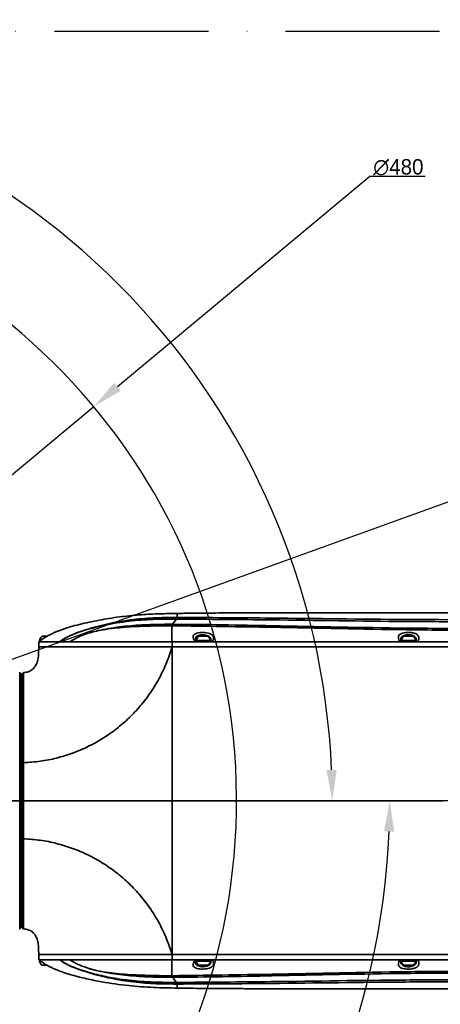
# Model space of a CAD drawing. Header units: millimetres. Extents: x -7686 to -856, y -458 to 6140.
# Tile 94 of 102: x -5726 to -5563, y 5041 to 5425. Entities that reach past the tile are written whole.
import ezdxf

# ---------------------------------------------------------------- set-up
doc = ezdxf.new("R2010")
doc.units = ezdxf.units.MM
doc.header["$LTSCALE"] = 5
doc.header["$PDSIZE"] = -1
doc.linetypes.add('ACAD_ISO10W100', pattern=[18, 12, -3, 0, -3])
doc.dimstyles.new('安装', dxfattribs={"dimtxt": 6, "dimasz": 12, "dimexe": 7, "dimexo": 0.625, "dimtad": 1, "dimtoh": 1, "dimtxsty": 'Standard', "dimcen": 2.5, "dimclrd": 4, "dimclre": 4, "dimclrt": 3, "dimadec": 0, "dimazin": 0, "dimtfac": 1, "dimtmove": 0, "dimatfit": 3, "dimfxl": 1, "dimarcsym": 0})

# ---------------------------------------------------------------- blocks, each defined once
blk = doc.blocks.new('*D98')
at = {"color": 4, "linetype": 'ByBlock', "lineweight": -2, "transparency": 16777216}
blk.add_arc((-5889.73, 5120.19), 285.04, 2.4123, 167.5877, dxfattribs=at)
at = {"color": 4, "linetype": 'ByBlock', "transparency": 16777216}
for points in [[(-6166.15, 5181.07), (-6170.07, 5181.84), (-6170.44, 5169.68)], [(-5602.94, 5132.23), (-5606.94, 5132.14), (-5604.69, 5120.19)]]:
    blk.add_solid(points, dxfattribs=at)
at = {"layer": 'Defpoints', "color": 0, "linetype": 'ByBlock', "transparency": 16777216}
for p in [(-5733.09, 5358.34), (-6613.71, 5247.84), (-6091.44, 5120.19), (-5880.91, 5118.63), (-5347.19, 5120.19)]:
    blk.add_point(p, dxfattribs=at)
at = {"color": 3, "linetype": 'ByBlock', "transparency": 16777216, "insert": (-5864.57, 5407.76), "char_height": 6, "attachment_point": 5, "rotation": 355}
blk.add_mtext('170°', dxfattribs=at)
blk = doc.blocks.new('*D99')
at = {"color": 4, "linetype": 'ByBlock', "lineweight": -2, "transparency": 16777216}
blk.add_arc((-5872.08, 5120.19), 289.82, 192.3725, 357.6275, dxfattribs=at)
at = {"color": 4, "linetype": 'ByBlock', "transparency": 16777216}
for points in [[(-5584.51, 5108.23), (-5580.52, 5108.15), (-5582.27, 5120.19)], [(-6157.13, 5057.7), (-6153.21, 5058.48), (-6157.5, 5069.86)]]:
    blk.add_solid(points, dxfattribs=at)
at = {"layer": 'Defpoints', "color": 0, "linetype": 'ByBlock', "transparency": 16777216}
for p in [(-6091.44, 5120.19), (-5880.91, 5118.63), (-5347.19, 5120.19), (-6613.18, 4989.51), (-5986.87, 4854.07)]:
    blk.add_point(p, dxfattribs=at)
at = {"color": 3, "linetype": 'ByBlock', "transparency": 16777216, "insert": (-5847.14, 4835.09), "char_height": 6, "attachment_point": 5, "rotation": 5}
blk.add_mtext('170°', dxfattribs=at)
blk = doc.blocks.new('*D100')
at = {"color": 4, "linetype": 'ByBlock', "lineweight": -2, "transparency": 16777216}
for p, q in [((-5590.05, 5363.55), (-5688.4, 5281.55)), ((-5568.43, 5363.55), (-5590.05, 5363.55)), ((-6066.3, 4966.5), (-5697.62, 5273.87)), ((-6075.52, 4958.82), (-6084.74, 4951.14))]:
    blk.add_line(p, q, dxfattribs=at)
at = {"color": 4, "linetype": 'ByBlock', "transparency": 16777216}
for points in [[(-5689.68, 5283.09), (-5687.12, 5280.02), (-5697.62, 5273.87)], [(-6076.8, 4960.36), (-6074.24, 4957.28), (-6066.3, 4966.5)]]:
    blk.add_solid(points, dxfattribs=at)
at = {"layer": 'Defpoints', "color": 0, "linetype": 'ByBlock', "transparency": 16777216}
for p in [(-5697.62, 5273.87), (-6066.3, 4966.5)]:
    blk.add_point(p, dxfattribs=at)
at = {"color": 3, "linetype": 'ByBlock', "transparency": 16777216, "insert": (-5578.93, 5367.17), "char_height": 6, "attachment_point": 5}
blk.add_mtext('∅480', dxfattribs=at)
blk = doc.blocks.new('*D101')
at = {"color": 4, "linetype": 'ByBlock', "lineweight": -2, "transparency": 16777216}
for p, q in [((-5062.43, 5416.67), (-5172.18, 5376.96)), ((-5030.8, 5416.67), (-5062.43, 5416.67)), ((-5881.96, 5120.19), (-5183.46, 5372.88))]:
    blk.add_line(p, q, dxfattribs=at)
at = {"color": 4, "linetype": 'ByBlock', "transparency": 16777216}
blk.add_solid([(-5172.86, 5378.85), (-5171.5, 5375.08), (-5183.46, 5372.88)], dxfattribs=at)
at = {"layer": 'Defpoints', "color": 0, "linetype": 'ByBlock', "transparency": 16777216}
for p in [(-5183.46, 5372.88), (-5881.96, 5120.19)]:
    blk.add_point(p, dxfattribs=at)
at = {"color": 3, "linetype": 'ByBlock', "transparency": 16777216, "insert": (-5046.3, 5420.8), "char_height": 6, "attachment_point": 5}
blk.add_mtext('R742,8', dxfattribs=at)

msp = doc.modelspace()

# ---------------------------------------------------------------- linework, layer by layer
at = {"color": 2, "linetype": 'ACAD_ISO10W100'}
msp.add_line((-5202.437, 5420.187), (-6561.484, 5420.187), dxfattribs=at)
at = {"linetype": 'Continuous', "lineweight": 35}
for p, q in [((-5665.425, 5191.02), (-5666.914, 5188.983)), ((-5665.435, 5191.651), (-5665.073, 5191.652)), ((-5665.435, 5191.651), (-5665.425, 5191.02)), ((-5665.072, 5193.234), (-5665.072, 5193.206)), ((-5665.072, 5193.229), (-5665.072, 5193.234)), ((-5665.072, 5191.652), (-5665.062, 5191.021)), ((-5563.618, 5193.485), (-5568.288, 5193.485)), ((-5667.214, 5188.984), (-5667.223, 5188.401)), ((-5666.922, 5188.4), (-5667.223, 5188.401)), ((-5666.914, 5188.983), (-5666.922, 5188.4)), ((-5717.523, 5184.337), (-5717.661, 5184.337)), ((-5715.768, 5184.337), (-5717.523, 5184.337)), ((-5712.393, 5186.012), (-5712.337, 5186.037)), ((-5656.135, 5184.337), (-5656.661, 5184.337)), ((-5653.263, 5184.337), (-5656.135, 5184.337)), ((-5576.084, 5184.337), (-5576.661, 5184.337)), ((-5573.263, 5184.337), (-5576.084, 5184.337)), ((-5718.971, 5182.116), (-5719.072, 5180.182)), ((-5718.958, 5182.187), (-5718.962, 5182.187)), ((-5718.296, 5182.687), (-5718.812, 5182.687)), ((-5718.712, 5182.687), (-5718.712, 5182.327)), ((-5707.041, 5182.187), (-5710.836, 5182.187)), ((-5667.094, 5180.187), (-5667.101, 5182.187)), ((-5667.101, 5182.187), (-5658.052, 5182.187)), ((-5667.094, 5180.187), (-5667.094, 5120.187)), ((-5666.984, 5180.222), (-5666.986, 5180.18)), ((-5658.052, 5182.187), (-5655.409, 5182.187)), ((-5656.929, 5182.687), (-5657.812, 5182.687)), ((-5657.312, 5182.187), (-5655.207, 5182.187)), ((-5652.112, 5182.687), (-5656.929, 5182.687)), ((-5655.409, 5182.187), (-5654.036, 5182.187)), ((-5654.251, 5182.187), (-5652.212, 5182.187)), ((-5654.036, 5182.187), (-5651.394, 5182.187)), ((-5652.212, 5182.187), (-5652.212, 5182.687)), ((-5576.205, 5182.187), (-5578.319, 5182.187)), ((-5576.844, 5182.687), (-5577.812, 5182.687)), ((-5577.712, 5182.187), (-5572.212, 5182.187)), ((-5572.112, 5182.687), (-5576.844, 5182.687)), ((-5576.205, 5182.187), (-5573.486, 5182.187)), ((-5573.486, 5182.187), (-5571.371, 5182.187)), ((-5572.212, 5182.187), (-5572.212, 5182.687)), ((-5725.961, 5169.687), (-5726.461, 5170.187)), ((-5725.461, 5169.688), (-5724.966, 5170.188)), ((-5725.461, 5164.437), (-5726.161, 5164.437)), ((-5725.461, 5161.278), (-5726.161, 5161.278)), ((-5726.161, 5155.778), (-5725.461, 5155.778)), ((-5725.461, 5152.282), (-5726.161, 5152.282)), ((-5726.161, 5146.782), (-5725.461, 5146.782)), ((-5725.461, 5138.819), (-5726.161, 5138.819)), ((-5726.161, 5133.319), (-5725.461, 5133.319)), ((-5724.961, 5135.001), (-5725.461, 5134.853)), ((-5725.461, 5122.937), (-5726.161, 5122.937)), ((-5725.961, 5120.187), (-5726.46, 5120.187)), ((-5724.961, 5120.187), (-5725.461, 5120.187)), ((-5667.094, 5060.187), (-5667.094, 5120.187)), ((-5726.161, 5117.437), (-5725.461, 5117.437)), ((-5725.461, 5107.056), (-5726.161, 5107.056)), ((-5724.961, 5105.373), (-5725.461, 5105.521)), ((-5726.161, 5101.556), (-5725.461, 5101.556)), ((-5725.461, 5093.592), (-5726.161, 5093.592)), ((-5726.161, 5088.092), (-5725.461, 5088.092)), ((-5725.461, 5084.596), (-5726.161, 5084.596)), ((-5726.161, 5079.096), (-5725.461, 5079.096)), ((-5726.161, 5075.937), (-5725.461, 5075.937)), ((-5726.461, 5070.187), (-5725.961, 5070.687)), ((-5724.966, 5070.187), (-5725.461, 5070.687)), ((-5719.072, 5060.192), (-5718.971, 5058.258)), ((-5667.094, 5060.187), (-5667.101, 5058.187)), ((-5718.958, 5058.187), (-5718.962, 5058.187)), ((-5718.96, 5058.259), (-5718.96, 5058.258)), ((-5718.874, 5058.187), (-5718.932, 5058.236)), ((-5718.812, 5057.687), (-5718.316, 5057.687)), ((-5718.712, 5058.048), (-5718.712, 5057.687)), ((-5707.041, 5058.187), (-5710.836, 5058.187)), ((-5667.101, 5058.187), (-5658.052, 5058.187)), ((-5658.052, 5058.187), (-5655.409, 5058.187)), ((-5657.812, 5057.687), (-5652.112, 5057.687)), ((-5655.179, 5058.187), (-5656.86, 5058.187)), ((-5655.409, 5058.187), (-5654.036, 5058.187)), ((-5652.212, 5058.187), (-5654.262, 5058.187)), ((-5654.036, 5058.187), (-5651.394, 5058.187)), ((-5652.212, 5057.687), (-5652.212, 5058.187)), ((-5576.205, 5058.187), (-5578.319, 5058.187)), ((-5577.812, 5057.687), (-5572.112, 5057.687)), ((-5576.449, 5058.187), (-5576.778, 5058.187)), ((-5576.205, 5058.187), (-5573.486, 5058.187)), ((-5572.212, 5058.187), (-5575.492, 5058.187)), ((-5573.486, 5058.187), (-5571.371, 5058.187)), ((-5572.212, 5057.687), (-5572.212, 5058.187)), ((-5717.661, 5056.037), (-5715.771, 5056.037)), ((-5712.384, 5054.358), (-5712.458, 5054.39)), ((-5656.661, 5056.037), (-5653.263, 5056.037)), ((-5576.661, 5056.037), (-5573.263, 5056.037)), ((-5666.922, 5051.974), (-5667.223, 5051.973)), ((-5667.214, 5051.391), (-5667.223, 5051.973)), ((-5666.914, 5051.392), (-5666.922, 5051.974)), ((-5665.425, 5049.354), (-5666.914, 5051.392)), ((-5665.435, 5048.723), (-5665.425, 5049.354)), ((-5665.435, 5048.723), (-5665.073, 5048.722)), ((-5665.072, 5048.722), (-5665.062, 5049.354)), ((-5665.072, 5047.146), (-5665.072, 5047.168)), ((-5665.072, 5047.145), (-5665.072, 5047.14))]:
    msp.add_line(p, q, dxfattribs=at)
at = {"color": 4, "linetype": 'ByBlock'}
msp.add_line((-5347.187, 5120.187), (-6091.438, 5120.187), dxfattribs=at)
at = {"linetype": 'Continuous', "lineweight": 35, "flags": 128}
for points in [[(-5581.384, 5180.471), (-5581.387, 5180.25), (-5581.388, 5180.187)], [(-5581.389, 5060.194), (-5581.387, 5060.124), (-5581.386, 5060.062)]]:
    msp.add_lwpolyline(points, dxfattribs=at)
at = {"color": 4, "linetype": 'ByBlock'}
msp.add_arc((-5881.961, 5120.187), 240, 190.4095, 170.32203, dxfattribs=at)
at = {"linetype": 'Continuous', "lineweight": 35}
for centre, start, end in [((-5715.962, 5181.926), 125.1663, 165.03898), ((-5654.962, 5181.926), 125.1663, 165.03898), ((-5654.962, 5181.926), 14.96102, 54.8337), ((-5574.962, 5181.926), 125.1663, 165.03898), ((-5574.962, 5181.926), 14.96102, 54.8337), ((-5715.962, 5058.449), 194.96102, 234.8337), ((-5654.962, 5058.449), 194.96102, 234.8337), ((-5654.962, 5058.449), 305.1663, 345.03898), ((-5574.962, 5058.449), 194.96102, 234.8337), ((-5574.962, 5058.449), 305.1663, 345.03898)]:
    msp.add_arc(centre, 2.95, start, end, dxfattribs=at)
for points, knots in [([(-5665.072, 5193.234), (-5667.36, 5193.194), (-5672.016, 5193.113), (-5679.197, 5192.769), (-5686.739, 5192.032), (-5694.513, 5190.85), (-5702.122, 5189.259), (-5708.09, 5187.644), (-5711.38, 5186.397), (-5712.385, 5186.016)], [0, 0, 0, 0, 0.14275989, 0.29048529, 0.44827213, 0.61518591, 0.78054838, 0.93303784, 1, 1, 1, 1]), ([(-5710.837, 5182.187), (-5710.821, 5182.2), (-5710.044, 5182.825), (-5708.359, 5183.889), (-5706.243, 5184.853), (-5703.629, 5185.902), (-5699.102, 5187.452), (-5691.968, 5189.299), (-5683.231, 5190.837), (-5674.357, 5191.577), (-5668.41, 5191.627), (-5665.435, 5191.651)], [0, 0, 0, 0, 0.00131424, 0.06372284, 0.1263949, 0.14982146, 0.24358535, 0.43186472, 0.62020522, 0.81000583, 1, 1, 1, 1]), ([(-5665.425, 5191.02), (-5665.425, 5191.02), (-5666.859, 5191.019), (-5671.436, 5191.006), (-5679.175, 5190.766), (-5687.773, 5189.766), (-5695.491, 5188.26), (-5701.622, 5186.596), (-5705.945, 5184.967), (-5708.787, 5183.59), (-5710.081, 5182.741), (-5710.821, 5182.198), (-5710.837, 5182.187)], [0, 0, 0, 0, 0.0000013, 0.0918523, 0.2931047, 0.4954356, 0.6455402, 0.7965017, 0.9019491, 0.9406189, 0.9987678, 1, 1, 1, 1]), ([(-5665.062, 5191.021), (-5665.183, 5191.021), (-5665.304, 5191.021), (-5665.425, 5191.02), (-5665.425, 5191.02)], [0, 0, 0, 0, 0.9998347, 1, 1, 1, 1]), ([(-5665.072, 5193.206), (-5665.072, 5193.21), (-5665.072, 5193.217), (-5665.072, 5192.18), (-5665.073, 5191.652)], [0, 0, 0, 0, 0.4915744, 1, 1, 1, 1]), ([(-5642.169, 5193.435), (-5644.431, 5193.429), (-5652.066, 5193.408), (-5659.7, 5193.303), (-5665.072, 5193.229)], [0, 0, 0, 0, 0.2963065, 1, 1, 1, 1]), ([(-5665.072, 5193.234), (-5661.686, 5193.283), (-5656.756, 5193.355), (-5651.827, 5193.385), (-5650.284, 5193.394)], [0, 0, 0, 0, 0.6869719, 1, 1, 1, 1]), ([(-5665.072, 5191.652), (-5652.872, 5191.59), (-5623.225, 5191.439), (-5589.224, 5190.905), (-5549.979, 5190.731), (-5519.625, 5190.952), (-5493.629, 5191.1), (-5485.072, 5191.149)], [0, 0, 0, 0, 0.20333183, 0.49410221, 0.56673928, 0.85739035, 1, 1, 1, 1]), ([(-5485.087, 5190.418), (-5493.639, 5190.345), (-5519.629, 5190.126), (-5549.979, 5189.931), (-5589.222, 5190.144), (-5623.221, 5190.736), (-5652.865, 5190.937), (-5665.062, 5191.021)], [0, 0, 0, 0, 0.1425613, 0.4332259, 0.5058794, 0.7966914, 1, 1, 1, 1]), ([(-5650.025, 5193.397), (-5650.724, 5193.395), (-5651.739, 5193.392), (-5652.754, 5193.379), (-5653.069, 5193.375)], [0, 0, 0, 0, 0.6894111, 1, 1, 1, 1]), ([(-5647.158, 5193.416), (-5646.344, 5193.422), (-5642.123, 5193.453), (-5634.47, 5193.469), (-5624.08, 5193.488), (-5613.847, 5193.494), (-5603.912, 5193.494), (-5593.723, 5193.488), (-5582.943, 5193.485), (-5571.47, 5193.484), (-5559.969, 5193.486), (-5548.841, 5193.489), (-5541.541, 5193.492), (-5538.073, 5193.494)], [0, 0, 0, 0, 0.02239, 0.1160672, 0.2104864, 0.3081177, 0.3974858, 0.4837333, 0.5883132, 0.693962, 0.7992443, 0.9046209, 1, 1, 1, 1]), ([(-5699.108, 5185.686), (-5699.108, 5185.686), (-5698.881, 5185.755), (-5697.843, 5186.059), (-5694.053, 5187.004), (-5687.523, 5188.068), (-5678.833, 5188.817), (-5672.013, 5188.988), (-5668.136, 5188.985), (-5667.214, 5188.984)], [0, 0, 0, 0, 0.0000019, 0.0221459, 0.1008699, 0.3641739, 0.6384806, 0.9139994, 1, 1, 1, 1]), ([(-5667.223, 5188.401), (-5668.141, 5188.403), (-5672, 5188.409), (-5678.807, 5188.262), (-5687.491, 5187.802), (-5694.087, 5186.907), (-5697.88, 5186.027), (-5698.919, 5185.73), (-5699.103, 5185.677)], [0, 0, 0, 0, 0.0858242, 0.3607201, 0.6361914, 0.898984, 0.9820921, 1, 1, 1, 1]), ([(-5667.223, 5188.401), (-5667.23, 5188.079), (-5667.242, 5187.459), (-5667.243, 5186.41), (-5667.231, 5185.379), (-5667.205, 5184.407), (-5667.169, 5183.406), (-5667.122, 5182.57), (-5667.101, 5182.187)], [0, 0, 0, 0, 0.2541704, 0.4889691, 0.6421527, 0.7794118, 0.8989563, 1, 1, 1, 1]), ([(-5667.214, 5188.984), (-5667.114, 5188.983), (-5667.014, 5188.983), (-5666.914, 5188.983), (-5666.914, 5188.983)], [0, 0, 0, 0, 0.9997998, 1, 1, 1, 1]), ([(-5485.052, 5187.439), (-5492.295, 5187.299), (-5513.494, 5186.891), (-5539.349, 5186.629), (-5562.33, 5186.727), (-5588.823, 5186.972), (-5623.59, 5187.825), (-5653.991, 5188.228), (-5666.922, 5188.4)], [0, 0, 0, 0, 0.1194958, 0.3497049, 0.42643, 0.4985399, 0.7866906, 1, 1, 1, 1]), ([(-5666.914, 5188.983), (-5666.914, 5188.983), (-5653.977, 5188.924), (-5623.576, 5188.384), (-5588.808, 5187.613), (-5557.545, 5187.324), (-5534.32, 5187.299), (-5508.479, 5187.629), (-5492.066, 5187.932), (-5485.078, 5188.061)], [0, 0, 0, 0, 0.0000003, 0.2134252, 0.5015824, 0.5736817, 0.7291848, 0.8847112, 1, 1, 1, 1]), ([(-5717.912, 5182.977), (-5717.927, 5182.966), (-5718.122, 5182.818), (-5718.483, 5182.531), (-5718.758, 5182.291), (-5718.874, 5182.187), (-5718.874, 5182.187)], [0, 0, 0, 0, 0.0384459, 0.50766655, 0.9999599, 1, 1, 1, 1]), ([(-5712.385, 5186.016), (-5712.405, 5186.007), (-5712.455, 5185.985), (-5712.989, 5185.748), (-5713.861, 5185.343), (-5715.037, 5184.76), (-5716.435, 5183.989), (-5717.407, 5183.356), (-5717.89, 5182.993), (-5717.912, 5182.977)], [0, 0, 0, 0, 0.1058497, 0.2578233, 0.414952, 0.5855005, 0.7752697, 0.9897907, 1, 1, 1, 1]), ([(-5712.373, 5186.022), (-5712.372, 5186.022), (-5712.372, 5186.022), (-5712.384, 5186.017), (-5712.393, 5186.013)], [0, 0, 0, 0, 0.303385, 1, 1, 1, 1]), ([(-5699.108, 5185.686), (-5700.493, 5185.245), (-5703.263, 5184.363), (-5705.782, 5182.913), (-5707.041, 5182.187)], [0, 0, 0, 0, 0.5000379, 1, 1, 1, 1]), ([(-5699.103, 5185.677), (-5699.104, 5185.678), (-5699.105, 5185.681), (-5699.107, 5185.684), (-5699.108, 5185.685)], [0, 0, 0, 0, 0.5000046, 1, 1, 1, 1]), ([(-5658.052, 5182.187), (-5658.052, 5182.187), (-5658.055, 5182.191), (-5658.335, 5182.625), (-5658.836, 5183.414), (-5659.024, 5184.377), (-5658.548, 5185.095), (-5657.589, 5185.552), (-5656.341, 5185.795), (-5654.981, 5185.848), (-5653.661, 5185.728), (-5652.512, 5185.456), (-5651.604, 5185.028), (-5651.019, 5184.435), (-5650.841, 5183.648), (-5651.072, 5182.874), (-5651.319, 5182.343), (-5651.394, 5182.187), (-5651.394, 5182.187)], [0, 0, 0, 0, 0.0000031, 0.0009822, 0.1014362, 0.204983, 0.295299, 0.3742008, 0.445233, 0.5153205, 0.5809219, 0.6468951, 0.7153204, 0.789168, 0.8708659, 0.9635405, 0.9999969, 1, 1, 1, 1]), ([(-5657.384, 5182.198), (-5657.485, 5182.336), (-5657.727, 5182.663), (-5657.931, 5183.046), (-5657.962, 5183.246), (-5657.961, 5183.248), (-5657.961, 5183.248)], [0, 0, 0, 0, 0.2518499, 0.5976532, 0.9490065, 1, 1, 1, 1]), ([(-5651.971, 5182.852), (-5651.99, 5183.09), (-5652.028, 5183.554), (-5652.47, 5184.11), (-5653.143, 5184.526), (-5654.004, 5184.793), (-5654.996, 5184.91), (-5656.018, 5184.858), (-5656.96, 5184.621), (-5657.658, 5184.167), (-5657.989, 5183.697), (-5657.927, 5183.335), (-5657.913, 5183.254)], [0, 0, 0, 0, 0.1138864, 0.2224445, 0.3221152, 0.4173375, 0.5114417, 0.6118932, 0.7142252, 0.8289593, 0.9616315, 1, 1, 1, 1]), ([(-5651.973, 5182.852), (-5651.973, 5182.814), (-5651.974, 5182.72), (-5652.062, 5182.438), (-5652.19, 5182.227), (-5652.211, 5182.193)], [0, 0, 0, 0, 0.3549464, 0.8962323, 1, 1, 1, 1]), ([(-5578.319, 5182.187), (-5578.319, 5182.187), (-5578.469, 5182.472), (-5578.793, 5183.097), (-5579.015, 5183.931), (-5578.803, 5184.667), (-5578.2, 5185.212), (-5577.286, 5185.59), (-5576.143, 5185.808), (-5574.939, 5185.859), (-5573.696, 5185.76), (-5572.473, 5185.48), (-5571.414, 5184.924), (-5570.841, 5184.05), (-5570.982, 5183.098), (-5571.273, 5182.411), (-5571.371, 5182.187), (-5571.371, 5182.187)], [0, 0, 0, 0, 0.0000031, 0.0668904, 0.1584833, 0.2393962, 0.312687, 0.3809177, 0.4471983, 0.5132584, 0.5684935, 0.6433076, 0.7285648, 0.8283553, 0.9473682, 0.9999969, 1, 1, 1, 1]), ([(-5572.016, 5182.838), (-5572.002, 5182.964), (-5571.949, 5183.418), (-5572.323, 5184.013), (-5573.097, 5184.561), (-5574.02, 5184.836), (-5574.955, 5184.933), (-5575.862, 5184.883), (-5576.721, 5184.668), (-5577.412, 5184.3), (-5577.84, 5183.764), (-5578.011, 5183.331), (-5577.957, 5183.053), (-5577.954, 5183.039)], [0, 0, 0, 0, 0.05460329, 0.1967239, 0.31654398, 0.4203175, 0.49640503, 0.5873434, 0.67911889, 0.77456559, 0.87824496, 0.99367397, 1, 1, 1, 1]), ([(-5577.6, 5182.198), (-5577.68, 5182.331), (-5577.867, 5182.637), (-5577.954, 5182.933), (-5577.954, 5183.01), (-5577.954, 5183.039)], [0, 0, 0, 0, 0.3206785, 0.7417399, 1, 1, 1, 1]), ([(-5571.974, 5182.834), (-5571.971, 5182.815), (-5571.962, 5182.748), (-5572.009, 5182.516), (-5572.135, 5182.27), (-5572.175, 5182.191)], [0, 0, 0, 0, 0.2175009, 0.7489761, 1, 1, 1, 1]), ([(-5724.966, 5170.188), (-5724.636, 5170.204), (-5723.778, 5170.247), (-5722.386, 5170.696), (-5720.971, 5171.737), (-5719.948, 5173.306), (-5719.372, 5175.13), (-5719.126, 5176.979), (-5719.07, 5178.666), (-5719.071, 5179.715), (-5719.072, 5180.187)], [0, 0, 0, 0, 0.0751901, 0.195574, 0.3277525, 0.4679532, 0.6150652, 0.7607726, 0.8923022, 1, 1, 1, 1]), ([(-5724.961, 5135.001), (-5722.796, 5135.151), (-5718.465, 5135.45), (-5712.074, 5136.748), (-5705.836, 5138.653), (-5699.82, 5141.212), (-5694.091, 5144.385), (-5688.722, 5148.137), (-5683.77, 5152.428), (-5679.291, 5157.211), (-5675.33, 5162.433), (-5671.946, 5168.042), (-5669.117, 5173.96), (-5667.768, 5178.112), (-5667.094, 5180.187)], [0, 0, 0, 0, 0.0829762, 0.1659545, 0.2489331, 0.3323853, 0.4158373, 0.4992889, 0.5827411, 0.6661929, 0.7496444, 0.8330965, 0.9165483, 1, 1, 1, 1]), ([(-5718.874, 5182.187), (-5718.912, 5182.155), (-5718.97, 5182.106), (-5718.963, 5182.113), (-5718.96, 5182.116)], [0, 0, 0, 0, 0.6614378, 1, 1, 1, 1]), ([(-5718.874, 5182.187), (-5718.695, 5182.187), (-5718.339, 5182.187), (-5716.859, 5182.187), (-5714.536, 5182.187), (-5712.069, 5182.187), (-5710.836, 5182.187)], [0, 0, 0, 0, 0.2204759, 0.4409518, 0.7204759, 1, 1, 1, 1]), ([(-5667.094, 5180.187), (-5668.76, 5180.187), (-5672.091, 5180.187), (-5677.075, 5180.187), (-5681.983, 5180.187), (-5686.769, 5180.187), (-5691.381, 5180.187), (-5695.772, 5180.187), (-5699.895, 5180.187), (-5703.709, 5180.187), (-5707.173, 5180.187), (-5710.253, 5180.187), (-5712.912, 5180.187), (-5715.135, 5180.187), (-5716.86, 5180.187), (-5717.959, 5180.187), (-5718.294, 5180.187), (-5718.398, 5180.187)], [0, 0, 0, 0, 0.0692075, 0.1384151, 0.2076226, 0.2768301, 0.3460376, 0.4152452, 0.4844527, 0.5536602, 0.6228677, 0.6920753, 0.7612828, 0.8304903, 0.8996979, 0.9689054, 1, 1, 1, 1]), ([(-5475.884, 5180.187), (-5476.409, 5180.187), (-5477.528, 5180.187), (-5479.338, 5180.187), (-5481.409, 5180.187), (-5483.734, 5180.187), (-5487.335, 5180.187), (-5492.442, 5180.187), (-5499.36, 5180.187), (-5507.301, 5180.187), (-5516.281, 5180.187), (-5526.155, 5180.187), (-5536.752, 5180.187), (-5547.846, 5180.187), (-5559.925, 5180.187), (-5572.907, 5180.187), (-5586.486, 5180.187), (-5599.725, 5180.187), (-5612.433, 5180.187), (-5623.665, 5180.187), (-5633.655, 5180.187), (-5642.291, 5180.187), (-5650.701, 5180.187), (-5658.894, 5180.187), (-5664.36, 5180.187), (-5667.094, 5180.187)], [0, 0, 0, 0, 0.008257, 0.0176053, 0.0285371, 0.0409456, 0.0542762, 0.0853015, 0.1213187, 0.1629436, 0.2098438, 0.2620113, 0.3175586, 0.3757042, 0.4356514, 0.5066376, 0.5789952, 0.6484434, 0.714269, 0.7784887, 0.824931, 0.8713216, 0.9142607, 0.957114, 1, 1, 1, 1]), ([(-5475.884, 5180.187), (-5476.409, 5180.187), (-5477.528, 5180.187), (-5479.338, 5180.187), (-5481.409, 5180.187), (-5483.734, 5180.187), (-5487.335, 5180.187), (-5492.442, 5180.187), (-5499.36, 5180.187), (-5507.301, 5180.187), (-5516.281, 5180.187), (-5526.155, 5180.187), (-5536.752, 5180.187), (-5547.846, 5180.187), (-5559.925, 5180.187), (-5572.907, 5180.187), (-5586.486, 5180.187), (-5599.725, 5180.187), (-5612.433, 5180.187), (-5623.665, 5180.187), (-5633.655, 5180.187), (-5642.291, 5180.187), (-5650.701, 5180.187), (-5658.894, 5180.187), (-5664.36, 5180.187), (-5667.094, 5180.187)], [0, 0, 0, 0, 0.008257, 0.0176053, 0.0285371, 0.0409456, 0.0542762, 0.0853015, 0.1213187, 0.1629436, 0.2098438, 0.2620113, 0.3175586, 0.3757042, 0.4356514, 0.5066376, 0.5789952, 0.6484434, 0.714269, 0.7784887, 0.824931, 0.8713216, 0.9142607, 0.957114, 1, 1, 1, 1]), ([(-5651.394, 5182.187), (-5647.107, 5182.187), (-5638.279, 5182.187), (-5624.588, 5182.187), (-5609.977, 5182.187), (-5594.447, 5182.187), (-5583.778, 5182.187), (-5578.319, 5182.187)], [0, 0, 0, 0, 0.1761534, 0.3627311, 0.5628388, 0.7762894, 1, 1, 1, 1]), ([(-5571.371, 5182.187), (-5567.322, 5182.187), (-5559.191, 5182.187), (-5547.098, 5182.187), (-5535.302, 5182.187), (-5524.12, 5182.187), (-5513.781, 5182.187), (-5505.396, 5182.187), (-5500.484, 5182.187), (-5498.685, 5182.187)], [0, 0, 0, 0, 0.1671436, 0.3355847, 0.4988886, 0.6537122, 0.796874, 0.9255948, 1, 1, 1, 1]), ([(-5726.46, 5120.187), (-5726.46, 5122.174), (-5726.46, 5126.136), (-5726.461, 5132.004), (-5726.46, 5137.702), (-5726.46, 5143.152), (-5726.46, 5148.281), (-5726.46, 5153.023), (-5726.46, 5157.305), (-5726.46, 5161.046), (-5726.46, 5164.205), (-5726.46, 5166.741), (-5726.46, 5168.633), (-5726.46, 5169.766), (-5726.461, 5170.256), (-5726.461, 5170.155), (-5726.461, 5170.141)], [0, 0, 0, 0, 0.0761024, 0.1517574, 0.2279961, 0.3039478, 0.3796325, 0.4560012, 0.532488, 0.6086448, 0.6842995, 0.7605109, 0.837052, 0.9128337, 0.9886218, 1, 1, 1, 1]), ([(-5725.961, 5169.634), (-5725.961, 5169.651), (-5725.961, 5169.757), (-5725.961, 5169.273), (-5725.961, 5168.148), (-5725.961, 5166.276), (-5725.961, 5163.765), (-5725.961, 5160.638), (-5725.961, 5156.934), (-5725.961, 5152.696), (-5725.961, 5148.002), (-5725.961, 5142.924), (-5725.961, 5137.527), (-5725.961, 5131.887), (-5725.961, 5126.077), (-5725.961, 5122.155), (-5725.961, 5120.187)], [0, 0, 0, 0, 0.0139521, 0.0895609, 0.1651572, 0.2414813, 0.3174961, 0.3929529, 0.4689005, 0.5451957, 0.6213149, 0.6968499, 0.7726017, 0.8486302, 0.9240785, 1, 1, 1, 1]), ([(-5725.461, 5134.853), (-5725.461, 5137.32), (-5725.461, 5142.246), (-5725.461, 5148.989), (-5725.461, 5155.028), (-5725.461, 5160.197), (-5725.461, 5164.363), (-5725.461, 5167.082), (-5725.461, 5168.67), (-5725.461, 5169.527), (-5725.461, 5169.634), (-5725.461, 5169.688)], [0, 0, 0, 0, 0.124991, 0.2496634, 0.374834, 0.4993763, 0.6248758, 0.7503004, 0.833626, 0.9165993, 1, 1, 1, 1]), ([(-5724.966, 5170.188), (-5724.966, 5170.066), (-5724.965, 5169.824), (-5724.963, 5167.877), (-5724.962, 5164.814), (-5724.961, 5160.6), (-5724.961, 5155.38), (-5724.961, 5149.28), (-5724.961, 5142.469), (-5724.961, 5137.493), (-5724.961, 5135.001)], [0, 0, 0, 0, 0.1248417, 0.2495907, 0.3750339, 0.5005518, 0.6251118, 0.7503, 0.8749905, 1, 1, 1, 1]), ([(-5725.461, 5120.187), (-5725.461, 5122.673), (-5725.461, 5127.645), (-5725.461, 5132.45), (-5725.461, 5134.853)], [0, 0, 0, 0, 0.4998723, 1, 1, 1, 1]), ([(-5724.961, 5135.001), (-5724.961, 5132.574), (-5724.961, 5127.721), (-5724.961, 5122.698), (-5724.961, 5120.187)], [0, 0, 0, 0, 0.5001276, 1, 1, 1, 1]), ([(-5726.46, 5120.187), (-5728.677, 5120.187), (-5732.852, 5120.187), (-5738.739, 5120.187), (-5743.505, 5120.187), (-5746.608, 5120.187), (-5747.935, 5120.187), (-5748.219, 5120.187)], [0, 0, 0, 0, 0.30106946, 0.56702856, 0.79868115, 0.95690241, 1, 1, 1, 1]), ([(-5726.461, 5070.236), (-5726.461, 5070.22), (-5726.461, 5070.11), (-5726.46, 5070.593), (-5726.46, 5071.728), (-5726.46, 5073.624), (-5726.46, 5076.169), (-5726.46, 5079.345), (-5726.46, 5083.089), (-5726.46, 5087.351), (-5726.46, 5092.072), (-5726.46, 5097.192), (-5726.46, 5102.64), (-5726.461, 5108.337), (-5726.46, 5114.218), (-5726.46, 5118.197), (-5726.46, 5120.187)], [0, 0, 0, 0, 0.0124308, 0.088649, 0.1649209, 0.2412257, 0.3174747, 0.3936727, 0.4696772, 0.5450637, 0.6208555, 0.6967213, 0.7720981, 0.8480337, 0.9239839, 1, 1, 1, 1]), ([(-5725.961, 5120.187), (-5725.961, 5118.216), (-5725.961, 5114.277), (-5725.961, 5108.454), (-5725.961, 5102.815), (-5725.961, 5097.422), (-5725.961, 5092.353), (-5725.961, 5087.679), (-5725.961, 5083.46), (-5725.961, 5079.753), (-5725.961, 5076.61), (-5725.961, 5074.09), (-5725.961, 5072.213), (-5725.961, 5071.09), (-5725.961, 5070.611), (-5725.961, 5070.72), (-5725.961, 5070.735)], [0, 0, 0, 0, 0.0760543, 0.1519731, 0.2279076, 0.3032915, 0.3791604, 0.4549465, 0.5303404, 0.6063343, 0.682541, 0.75879, 0.8350975, 0.9113726, 0.9875269, 1, 1, 1, 1]), ([(-5725.461, 5105.521), (-5725.461, 5107.924), (-5725.461, 5112.729), (-5725.461, 5117.702), (-5725.461, 5120.187)], [0, 0, 0, 0, 0.5001277, 1, 1, 1, 1]), ([(-5724.961, 5120.187), (-5724.961, 5117.676), (-5724.961, 5112.654), (-5724.961, 5107.8), (-5724.961, 5105.373)], [0, 0, 0, 0, 0.4998724, 1, 1, 1, 1]), ([(-5724.961, 5120.187), (-5715.332, 5120.187), (-5700.869, 5120.187), (-5681.575, 5120.187), (-5671.921, 5120.187), (-5667.094, 5120.187)], [0, 0, 0, 0, 0.4990431, 0.7495236, 1, 1, 1, 1]), ([(-5561.563, 5120.187), (-5564.891, 5120.187), (-5576.201, 5120.187), (-5595.477, 5120.187), (-5619.365, 5120.187), (-5643.204, 5120.187), (-5659.131, 5120.187), (-5667.094, 5120.187)], [0, 0, 0, 0, 0.0943938, 0.3207941, 0.5471966, 0.7736032, 1, 1, 1, 1]), ([(-5725.461, 5070.687), (-5725.461, 5070.74), (-5725.461, 5070.846), (-5725.461, 5071.701), (-5725.461, 5073.286), (-5725.461, 5075.994), (-5725.461, 5080.149), (-5725.461, 5085.321), (-5725.461, 5091.371), (-5725.461, 5098.113), (-5725.461, 5103.048), (-5725.461, 5105.521)], [0, 0, 0, 0, 0.0828821, 0.1661023, 0.2497653, 0.3741874, 0.4994898, 0.6251279, 0.7498655, 0.8746816, 1, 1, 1, 1]), ([(-5724.961, 5105.373), (-5724.961, 5102.875), (-5724.961, 5097.89), (-5724.961, 5091.08), (-5724.961, 5084.968), (-5724.961, 5079.746), (-5724.962, 5075.542), (-5724.963, 5072.489), (-5724.965, 5070.548), (-5724.966, 5070.307), (-5724.966, 5070.187)], [0, 0, 0, 0, 0.1253369, 0.2501713, 0.3749263, 0.5005823, 0.625903, 0.7503436, 0.8756625, 1, 1, 1, 1]), ([(-5724.961, 5105.373), (-5722.796, 5105.223), (-5718.465, 5104.924), (-5712.074, 5103.627), (-5705.836, 5101.721), (-5699.82, 5099.162), (-5694.091, 5095.99), (-5688.722, 5092.237), (-5683.77, 5087.947), (-5679.291, 5083.164), (-5675.33, 5077.941), (-5671.946, 5072.332), (-5669.117, 5066.414), (-5667.768, 5062.263), (-5667.094, 5060.187)], [0, 0, 0, 0, 0.0829762, 0.1659545, 0.2489331, 0.3323853, 0.4158373, 0.4992889, 0.5827411, 0.6661929, 0.7496444, 0.8330965, 0.9165483, 1, 1, 1, 1]), ([(-5724.966, 5070.187), (-5724.636, 5070.17), (-5723.778, 5070.127), (-5722.386, 5069.678), (-5720.971, 5068.638), (-5719.948, 5067.069), (-5719.372, 5065.245), (-5719.126, 5063.395), (-5719.07, 5061.708), (-5719.071, 5060.659), (-5719.072, 5060.187)], [0, 0, 0, 0, 0.0751901, 0.195574, 0.3277525, 0.4679532, 0.6150652, 0.7607726, 0.8923022, 1, 1, 1, 1]), ([(-5667.094, 5060.187), (-5668.76, 5060.187), (-5672.091, 5060.187), (-5677.075, 5060.187), (-5681.983, 5060.187), (-5686.769, 5060.187), (-5691.381, 5060.187), (-5695.772, 5060.187), (-5699.895, 5060.187), (-5703.709, 5060.187), (-5707.173, 5060.187), (-5710.253, 5060.187), (-5712.912, 5060.187), (-5715.135, 5060.187), (-5716.86, 5060.187), (-5717.959, 5060.187), (-5718.294, 5060.187), (-5718.398, 5060.187)], [0, 0, 0, 0, 0.0692075, 0.1384151, 0.2076226, 0.2768301, 0.3460376, 0.4152452, 0.4844527, 0.5536602, 0.6228677, 0.6920753, 0.7612828, 0.8304903, 0.8996979, 0.9689054, 1, 1, 1, 1]), ([(-5475.884, 5060.187), (-5476.409, 5060.187), (-5477.528, 5060.187), (-5479.338, 5060.187), (-5481.409, 5060.187), (-5483.734, 5060.187), (-5487.335, 5060.187), (-5492.442, 5060.187), (-5499.36, 5060.187), (-5507.301, 5060.187), (-5516.281, 5060.187), (-5526.155, 5060.187), (-5536.752, 5060.187), (-5547.846, 5060.187), (-5559.925, 5060.187), (-5572.907, 5060.187), (-5586.486, 5060.187), (-5599.725, 5060.187), (-5612.433, 5060.187), (-5623.665, 5060.187), (-5633.655, 5060.187), (-5642.291, 5060.187), (-5650.701, 5060.187), (-5658.894, 5060.187), (-5664.36, 5060.187), (-5667.094, 5060.187)], [0, 0, 0, 0, 0.008257, 0.0176053, 0.0285371, 0.0409456, 0.0542762, 0.0853015, 0.1213187, 0.1629436, 0.2098438, 0.2620113, 0.3175586, 0.3757042, 0.4356514, 0.5066376, 0.5789952, 0.6484434, 0.714269, 0.7784887, 0.824931, 0.8713216, 0.9142607, 0.957114, 1, 1, 1, 1]), ([(-5475.884, 5060.187), (-5478.845, 5060.187), (-5484.763, 5060.187), (-5493.625, 5060.187), (-5502.54, 5060.187), (-5511.447, 5060.187), (-5520.395, 5060.187), (-5531.029, 5060.187), (-5543.368, 5060.187), (-5557.446, 5060.187), (-5572.116, 5060.187), (-5587.452, 5060.187), (-5603.39, 5060.187), (-5619.342, 5060.187), (-5635.289, 5060.187), (-5651.188, 5060.187), (-5661.81, 5060.187), (-5667.094, 5060.187)], [0, 0, 0, 0, 0.04668894, 0.09332504, 0.13949876, 0.18662788, 0.23294196, 0.2796469, 0.35310575, 0.42606781, 0.4999979, 0.58282203, 0.66638978, 0.74999894, 0.83333338, 0.91708994, 1, 1, 1, 1]), ([(-5718.874, 5058.187), (-5718.695, 5058.187), (-5718.339, 5058.187), (-5716.859, 5058.187), (-5714.536, 5058.187), (-5712.069, 5058.187), (-5710.836, 5058.187)], [0, 0, 0, 0, 0.2204759, 0.4409518, 0.7204759, 1, 1, 1, 1]), ([(-5717.912, 5057.397), (-5717.927, 5057.408), (-5718.122, 5057.556), (-5718.483, 5057.843), (-5718.758, 5058.083), (-5718.874, 5058.187), (-5718.874, 5058.187)], [0, 0, 0, 0, 0.0384459, 0.5076665, 0.9999599, 1, 1, 1, 1]), ([(-5712.458, 5054.39), (-5712.467, 5054.395), (-5712.518, 5054.417), (-5713.001, 5054.631), (-5713.858, 5055.03), (-5715.038, 5055.615), (-5716.434, 5056.385), (-5717.407, 5057.018), (-5717.89, 5057.381), (-5717.912, 5057.397)], [0, 0, 0, 0, 0.03763979, 0.20120664, 0.37032183, 0.55388051, 0.75812624, 0.98901186, 1, 1, 1, 1]), ([(-5665.425, 5049.354), (-5665.425, 5049.354), (-5666.859, 5049.355), (-5671.436, 5049.368), (-5679.175, 5049.608), (-5687.773, 5050.609), (-5695.491, 5052.114), (-5701.622, 5053.778), (-5705.945, 5055.408), (-5708.787, 5056.784), (-5710.081, 5057.633), (-5710.821, 5058.176), (-5710.837, 5058.187)], [0, 0, 0, 0, 0.00000128, 0.09185232, 0.29310468, 0.49543557, 0.64554024, 0.79650172, 0.90194911, 0.94061888, 0.99876782, 1, 1, 1, 1]), ([(-5710.837, 5058.187), (-5710.821, 5058.175), (-5710.044, 5057.55), (-5708.359, 5056.485), (-5706.243, 5055.521), (-5703.629, 5054.472), (-5699.102, 5052.922), (-5691.968, 5051.076), (-5683.231, 5049.537), (-5674.357, 5048.797), (-5668.41, 5048.748), (-5665.435, 5048.723)], [0, 0, 0, 0, 0.0013142, 0.0637228, 0.1263949, 0.1498215, 0.2435853, 0.4318647, 0.6202052, 0.8100058, 1, 1, 1, 1]), ([(-5699.108, 5054.689), (-5700.493, 5055.13), (-5703.263, 5056.011), (-5705.782, 5057.462), (-5707.041, 5058.187)], [0, 0, 0, 0, 0.5000379, 1, 1, 1, 1]), ([(-5667.223, 5051.973), (-5667.23, 5052.295), (-5667.242, 5052.915), (-5667.243, 5053.964), (-5667.231, 5054.996), (-5667.205, 5055.968), (-5667.169, 5056.969), (-5667.122, 5057.804), (-5667.101, 5058.187)], [0, 0, 0, 0, 0.2541704, 0.4889691, 0.6421527, 0.7794118, 0.8989563, 1, 1, 1, 1]), ([(-5658.052, 5058.187), (-5658.052, 5058.187), (-5658.055, 5058.183), (-5658.335, 5057.749), (-5658.836, 5056.96), (-5659.024, 5055.997), (-5658.548, 5055.279), (-5657.589, 5054.822), (-5656.341, 5054.579), (-5654.981, 5054.527), (-5653.661, 5054.646), (-5652.512, 5054.919), (-5651.604, 5055.346), (-5651.019, 5055.939), (-5650.841, 5056.727), (-5651.072, 5057.5), (-5651.319, 5058.031), (-5651.394, 5058.187), (-5651.394, 5058.187)], [0, 0, 0, 0, 0.0000031, 0.0009822, 0.1014362, 0.204983, 0.295299, 0.3742008, 0.445233, 0.5153205, 0.5809219, 0.6468951, 0.7153204, 0.789168, 0.8708659, 0.9635405, 0.9999969, 1, 1, 1, 1]), ([(-5657.961, 5057.134), (-5657.961, 5057.135), (-5657.962, 5057.137), (-5657.919, 5057.359), (-5657.708, 5057.739), (-5657.478, 5058.051), (-5657.385, 5058.177)], [0, 0, 0, 0, 0.0841904, 0.42805, 0.7692772, 1, 1, 1, 1]), ([(-5651.972, 5057.517), (-5651.991, 5057.281), (-5652.029, 5056.818), (-5652.47, 5056.265), (-5653.143, 5055.848), (-5654.004, 5055.581), (-5654.996, 5055.464), (-5656.018, 5055.517), (-5656.96, 5055.754), (-5657.658, 5056.207), (-5657.99, 5056.68), (-5657.926, 5057.045), (-5657.912, 5057.128)], [0, 0, 0, 0, 0.1130464, 0.2215473, 0.3211655, 0.4163377, 0.5103924, 0.610791, 0.7130692, 0.827743, 0.9603453, 1, 1, 1, 1]), ([(-5652.214, 5058.18), (-5652.19, 5058.143), (-5652.058, 5057.935), (-5651.976, 5057.656), (-5651.972, 5057.557), (-5651.971, 5057.517)], [0, 0, 0, 0, 0.1123986, 0.6359497, 1, 1, 1, 1]), ([(-5651.394, 5058.187), (-5647.107, 5058.187), (-5638.279, 5058.187), (-5624.588, 5058.187), (-5609.977, 5058.187), (-5594.447, 5058.187), (-5583.778, 5058.187), (-5578.319, 5058.187)], [0, 0, 0, 0, 0.17615365, 0.3627291, 0.5628384, 0.77628912, 1, 1, 1, 1]), ([(-5578.319, 5058.187), (-5578.319, 5058.187), (-5578.469, 5057.903), (-5578.793, 5057.277), (-5579.015, 5056.443), (-5578.803, 5055.708), (-5578.2, 5055.162), (-5577.286, 5054.784), (-5576.143, 5054.566), (-5574.939, 5054.516), (-5573.696, 5054.614), (-5572.473, 5054.894), (-5571.414, 5055.45), (-5570.841, 5056.324), (-5570.982, 5057.276), (-5571.273, 5057.963), (-5571.371, 5058.187), (-5571.371, 5058.187)], [0, 0, 0, 0, 0.0000031, 0.0668904, 0.1584833, 0.2393962, 0.312687, 0.3809177, 0.4471983, 0.5132584, 0.5684935, 0.6433076, 0.7285648, 0.8283553, 0.9473682, 0.9999969, 1, 1, 1, 1]), ([(-5572.016, 5057.53), (-5572.002, 5057.407), (-5571.95, 5056.955), (-5572.324, 5056.361), (-5573.097, 5055.813), (-5574.02, 5055.539), (-5574.955, 5055.442), (-5575.862, 5055.492), (-5576.721, 5055.707), (-5577.412, 5056.074), (-5577.839, 5056.611), (-5578.011, 5057.041), (-5577.957, 5057.317), (-5577.955, 5057.329)], [0, 0, 0, 0, 0.0538131, 0.1962046, 0.3162531, 0.4202245, 0.4964571, 0.5875688, 0.6795193, 0.775148, 0.879025, 0.9946741, 1, 1, 1, 1]), ([(-5577.957, 5057.329), (-5577.958, 5057.337), (-5577.965, 5057.376), (-5577.908, 5057.64), (-5577.716, 5057.997), (-5577.615, 5058.184)], [0, 0, 0, 0, 0.1096847, 0.5311616, 1, 1, 1, 1]), ([(-5572.165, 5058.187), (-5572.095, 5058.02), (-5571.968, 5057.717), (-5571.971, 5057.589), (-5571.972, 5057.532)], [0, 0, 0, 0, 0.5494618, 1, 1, 1, 1]), ([(-5571.371, 5058.187), (-5567.322, 5058.187), (-5559.191, 5058.187), (-5547.098, 5058.187), (-5535.302, 5058.187), (-5524.12, 5058.187), (-5513.781, 5058.187), (-5505.396, 5058.187), (-5500.484, 5058.187), (-5498.685, 5058.187)], [0, 0, 0, 0, 0.1671426, 0.3355832, 0.4988871, 0.6537112, 0.7968763, 0.9255951, 1, 1, 1, 1]), ([(-5712.822, 5054.554), (-5712.737, 5054.515), (-5712.479, 5054.398), (-5712.376, 5054.354), (-5712.373, 5054.353), (-5712.373, 5054.352)], [0, 0, 0, 0, 0.3102431, 0.9477699, 1, 1, 1, 1]), ([(-5712.363, 5054.408), (-5711.892, 5054.202), (-5709.823, 5053.293), (-5705.807, 5052.125), (-5700.332, 5050.717), (-5693.018, 5049.263), (-5684.303, 5048.001), (-5674.457, 5047.308), (-5668.137, 5047.195), (-5665.072, 5047.141)], [0, 0, 0, 0, 0.0320954, 0.1408971, 0.2600266, 0.3848312, 0.6057237, 0.808796, 1, 1, 1, 1]), ([(-5699.103, 5054.698), (-5699.104, 5054.696), (-5699.105, 5054.693), (-5699.107, 5054.69), (-5699.108, 5054.689)], [0, 0, 0, 0, 0.5000046, 1, 1, 1, 1]), ([(-5699.108, 5054.689), (-5699.108, 5054.689), (-5698.881, 5054.62), (-5697.843, 5054.316), (-5694.053, 5053.371), (-5687.523, 5052.307), (-5678.833, 5051.558), (-5672.013, 5051.386), (-5668.136, 5051.39), (-5667.214, 5051.391)], [0, 0, 0, 0, 0.0000019, 0.0221459, 0.1008699, 0.3641739, 0.6384806, 0.9139994, 1, 1, 1, 1]), ([(-5667.223, 5051.973), (-5668.141, 5051.972), (-5672, 5051.966), (-5678.807, 5052.113), (-5687.491, 5052.572), (-5694.087, 5053.468), (-5697.88, 5054.347), (-5698.919, 5054.645), (-5699.103, 5054.698)], [0, 0, 0, 0, 0.0858242, 0.3607201, 0.6361914, 0.898984, 0.9820921, 1, 1, 1, 1]), ([(-5485.052, 5052.935), (-5492.295, 5053.075), (-5513.494, 5053.483), (-5539.349, 5053.745), (-5562.33, 5053.647), (-5588.823, 5053.403), (-5623.59, 5052.549), (-5653.991, 5052.146), (-5666.922, 5051.974)], [0, 0, 0, 0, 0.1194958, 0.3497049, 0.42643, 0.4985399, 0.7866906, 1, 1, 1, 1]), ([(-5666.914, 5051.392), (-5666.914, 5051.392), (-5653.977, 5051.45), (-5623.576, 5051.991), (-5588.808, 5052.76), (-5557.545, 5053.052), (-5534.319, 5053.062), (-5508.478, 5052.748), (-5492.066, 5052.443), (-5485.078, 5052.313)], [0, 0, 0, 0, 0.0000003, 0.2134253, 0.5015827, 0.5736819, 0.729196, 0.8847111, 1, 1, 1, 1]), ([(-5667.214, 5051.391), (-5667.114, 5051.391), (-5667.014, 5051.391), (-5666.914, 5051.392), (-5666.914, 5051.392)], [0, 0, 0, 0, 0.9997998, 1, 1, 1, 1]), ([(-5665.062, 5049.354), (-5665.183, 5049.354), (-5665.304, 5049.354), (-5665.425, 5049.354), (-5665.425, 5049.354)], [0, 0, 0, 0, 0.9998347, 1, 1, 1, 1]), ([(-5665.072, 5047.168), (-5665.072, 5047.164), (-5665.072, 5047.157), (-5665.072, 5048.194), (-5665.073, 5048.722)], [0, 0, 0, 0, 0.4915745, 1, 1, 1, 1]), ([(-5665.072, 5048.722), (-5652.872, 5048.784), (-5623.225, 5048.935), (-5589.224, 5049.469), (-5549.979, 5049.643), (-5519.625, 5049.422), (-5493.629, 5049.274), (-5485.072, 5049.225)], [0, 0, 0, 0, 0.20333183, 0.49410221, 0.56673928, 0.85739035, 1, 1, 1, 1]), ([(-5485.087, 5049.957), (-5493.639, 5050.029), (-5519.629, 5050.248), (-5549.979, 5050.443), (-5589.222, 5050.23), (-5623.221, 5049.639), (-5652.865, 5049.437), (-5665.062, 5049.354)], [0, 0, 0, 0, 0.1425613, 0.4332259, 0.5058794, 0.7966914, 1, 1, 1, 1]), ([(-5665.072, 5047.144), (-5661.13, 5047.09), (-5652.88, 5046.975), (-5642.53, 5046.926), (-5636.121, 5046.913), (-5634.022, 5046.908)], [0, 0, 0, 0, 0.3808439, 0.7971682, 1, 1, 1, 1]), ([(-5665.072, 5047.14), (-5661.686, 5047.089), (-5657.951, 5047.032), (-5654.217, 5047.007), (-5653.869, 5047.005)], [0, 0, 0, 0, 0.906802, 1, 1, 1, 1]), ([(-5637.479, 5046.916), (-5636.485, 5046.913), (-5632.057, 5046.896), (-5624.08, 5046.888), (-5613.847, 5046.88), (-5603.912, 5046.881), (-5593.723, 5046.886), (-5582.943, 5046.89), (-5571.47, 5046.891), (-5559.969, 5046.889), (-5548.841, 5046.885), (-5541.541, 5046.882), (-5538.073, 5046.88)], [0, 0, 0, 0, 0.0299997, 0.1336124, 0.2407499, 0.3388197, 0.433465, 0.5482278, 0.6641635, 0.7796969, 0.8953339, 1, 1, 1, 1]), ([(-5633.338, 5046.904), (-5633.065, 5046.903), (-5631.577, 5046.898), (-5630.088, 5046.897), (-5628.873, 5046.896)], [0, 0, 0, 0, 0.18332794, 1, 1, 1, 1])]:
    msp.add_open_spline(points, degree=3, knots=knots, dxfattribs=at)
for points in [[(-5667.094, 5180.187), (-5668.76, 5180.187), (-5672.091, 5180.187), (-5677.075, 5180.187), (-5681.983, 5180.187), (-5686.769, 5180.187), (-5691.381, 5180.187), (-5695.772, 5180.187), (-5699.895, 5180.187), (-5703.709, 5180.187), (-5707.173, 5180.187), (-5710.252, 5180.187), (-5712.914, 5180.187), (-5715.129, 5180.187), (-5716.879, 5180.187), (-5718.133, 5180.187), (-5718.925, 5180.187), (-5719.023, 5180.187), (-5719.072, 5180.187)], [(-5667.101, 5182.187), (-5668.971, 5182.187), (-5672.713, 5182.187), (-5678.301, 5182.187), (-5683.778, 5182.187), (-5689.075, 5182.187), (-5694.125, 5182.187), (-5698.848, 5182.187), (-5703.228, 5182.187), (-5705.77, 5182.187), (-5707.041, 5182.187)], [(-5719.072, 5060.187), (-5719.023, 5060.187), (-5718.925, 5060.187), (-5718.133, 5060.187), (-5716.879, 5060.187), (-5715.129, 5060.187), (-5712.914, 5060.187), (-5710.252, 5060.187), (-5707.173, 5060.187), (-5703.709, 5060.187), (-5699.895, 5060.187), (-5695.772, 5060.187), (-5691.381, 5060.187), (-5686.769, 5060.187), (-5681.983, 5060.187), (-5677.075, 5060.187), (-5672.091, 5060.187), (-5668.76, 5060.187), (-5667.094, 5060.187)], [(-5667.101, 5058.187), (-5668.971, 5058.187), (-5672.713, 5058.187), (-5678.301, 5058.187), (-5683.778, 5058.187), (-5689.075, 5058.187), (-5694.125, 5058.187), (-5698.848, 5058.187), (-5703.228, 5058.187), (-5705.77, 5058.187), (-5707.041, 5058.187)]]:
    msp.add_open_spline(points, degree=3, dxfattribs=at)

# ---------------------------------------------------------------- dimensions: what is measured, and where the dimension line sits
at = {"color": 1, "linetype": 'ByBlock'}
dim = msp.add_radius_dim(center=(-5881.961, 5120.187), mpoint=(-5183.464, 5372.883), dimstyle='安装', dxfattribs=at)
dim.commit()
dim.dimension.update_dxf_attribs({"geometry": '*D101', "text_midpoint": (-5046.301, 5416.671), "dimtype": 164})
for base, line2, picture, middle in [((-5733.095, 5358.337), ((-5880.906, 5118.631), (-6613.709, 5247.844)), '*D98', (-5864.57, 5407.757)), ((-5986.873, 4854.074), ((-5880.906, 5118.631), (-6613.176, 4989.512)), '*D99', (-5847.139, 4835.085))]:
    dim = msp.add_angular_dim_2l(base=base, line1=((-5347.187, 5120.187), (-6091.438, 5120.187)), line2=line2, dimstyle='安装', dxfattribs=at)
    dim.commit()
    dim.dimension.update_dxf_attribs({"geometry": picture, "text_midpoint": middle})
dim = msp.add_diameter_dim_2p(p1=(-6066.302, 4966.504), p2=(-5697.62, 5273.87), dimstyle='安装', dxfattribs=at)
dim.commit()
dim.dimension.update_dxf_attribs({"geometry": '*D100', "text_midpoint": (-5578.926, 5363.549), "dimtype": 163})

doc.saveas('drawing.dxf')
